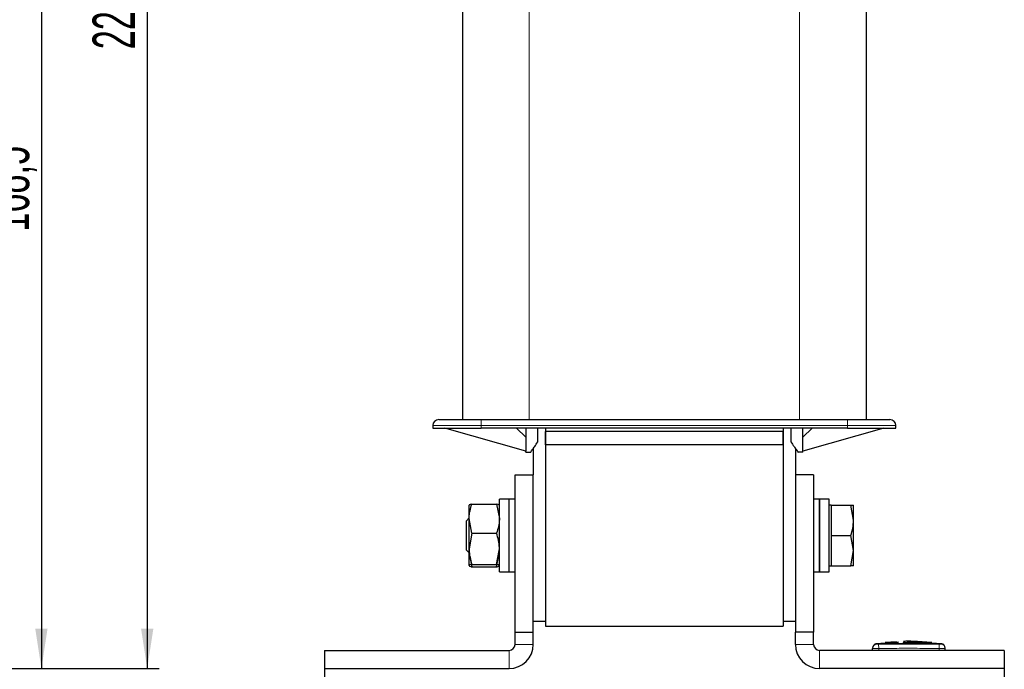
# Model space of a CAD drawing. Header units: millimetres. Extents: x 5 to 418, y 2 to 292.
# Tile 37 of 39: x 157 to 238, y 161 to 215. Entities that reach past the tile are written whole.
import ezdxf

# ---------------------------------------------------------------- set-up
doc = ezdxf.new("R2010")
doc.units = ezdxf.units.MM
doc.layers.add('SLD-0', color=7, linetype='Continuous')
doc.styles.add('SLDTEXTSTYLE0', font='TXT', dxfattribs={"width": 0.605})
doc.dimstyles.new('SLDDIMSTYLE0', dxfattribs={"dimtxt": 3.5, "dimasz": 3.302, "dimexe": 0, "dimexo": 0.0625, "dimgap": 0.875, "dimtad": 1, "dimlfac": 2, "dimrnd": 1e-09, "dimzin": 12, "dimdsep": 46, "dimtxsty": 'SLDTEXTSTYLE0', "dimsah": 1, "dimcen": 0.09, "dimadec": 0, "dimazin": 3, "dimtfac": 1, "dimtofl": 0, "dimtmove": 0, "dimatfit": 3, "dimfxl": 1, "dimfrac": 2, "dimtolj": 1, "dimtzin": 12, "dimarcsym": 0})
doc.dimstyles.new('SLDDIMSTYLE1', dxfattribs={"dimtxt": 3.5, "dimasz": 3.302, "dimexe": 0, "dimexo": 0.0625, "dimgap": 0.875, "dimtad": 1, "dimdec": 0, "dimlfac": 2, "dimrnd": 1e-09, "dimzin": 12, "dimdsep": 46, "dimtxsty": 'SLDTEXTSTYLE0', "dimsah": 1, "dimcen": 0.09, "dimadec": 0, "dimazin": 3, "dimtfac": 1, "dimtofl": 0, "dimtmove": 0, "dimatfit": 3, "dimfxl": 1, "dimfrac": 2, "dimtolj": 1, "dimtzin": 12, "dimarcsym": 0})

# ---------------------------------------------------------------- blocks, each defined once
blk = doc.blocks.new('_D_1')
at = {"layer": 'SLD-0'}
for p, q in [((135.99, 245.791), (159.786, 245.791)), ((158.786, 245.791), (158.786, 161.541)), ((150.74, 161.541), (159.786, 161.541))]:
    blk.add_line(p, q, dxfattribs=at)
for points in [[(158.786, 245.791), (158.278, 242.489), (159.294, 242.489)], [(158.786, 161.541), (159.294, 164.843), (158.278, 164.843)]]:
    blk.add_solid(points, dxfattribs=at)
at = {"layer": 'SLD-0', "insert": (154.274, 197.65), "char_height": 3.5, "attachment_point": 1, "rotation": 90, "style": 'SLDTEXTSTYLE0'}
blk.add_mtext('168,5', dxfattribs=at)
blk = doc.blocks.new('_D_2')
at = {"layer": 'SLD-0'}
for p, q in [((119.94, 271.941), (168.524, 271.941)), ((167.524, 271.941), (167.524, 161.541)), ((150.74, 161.541), (168.524, 161.541))]:
    blk.add_line(p, q, dxfattribs=at)
for points in [[(167.524, 271.941), (167.016, 268.639), (168.032, 268.639)], [(167.524, 161.541), (168.032, 164.843), (167.016, 164.843)]]:
    blk.add_solid(points, dxfattribs=at)
at = {"layer": 'SLD-0', "insert": (163.012, 212.73), "char_height": 3.5, "attachment_point": 1, "rotation": 90, "style": 'SLDTEXTSTYLE0'}
blk.add_mtext('221', dxfattribs=at)
blk = doc.blocks.new('_D_3')
at = {"layer": 'SLD-0'}
for p, q in [((182.155, 161.541), (182.155, 150.541)), ((238.305, 161.541), (238.305, 150.541)), ((182.155, 151.541), (238.305, 151.541))]:
    blk.add_line(p, q, dxfattribs=at)
for points in [[(182.155, 151.541), (185.457, 151.033), (185.457, 152.049)], [(238.305, 151.541), (235.003, 152.049), (235.003, 151.033)]]:
    blk.add_solid(points, dxfattribs=at)
at = {"layer": 'SLD-0', "insert": (204.214, 156.052), "char_height": 3.5, "attachment_point": 1, "style": 'SLDTEXTSTYLE0'}
blk.add_mtext('112,3', dxfattribs=at)

msp = doc.modelspace()

# ---------------------------------------------------------------- linework, layer by layer
at = {"color": 7, "linetype": 'Continuous', "lineweight": 18}
for p, q in [((199.0549, 225.0155), (199.0549, 182.1155)), ((221.4049, 225.0155), (221.4049, 182.1155)), ((191.1049, 181.6155), (195.1049, 181.6155)), ((195.1049, 182.1155), (195.1049, 181.6155)), ((195.1049, 181.6155), (225.3549, 181.6155)), ((195.1049, 181.4155), (195.1049, 181.6155)), ((225.3549, 182.1155), (225.3549, 181.6155)), ((225.3549, 181.6155), (229.3549, 181.6155)), ((225.3549, 181.6155), (225.3549, 181.4155)), ((197.9049, 163.5405), (199.4049, 163.5405)), ((221.0549, 163.5405), (222.5549, 163.5405)), ((227.9257, 163.5464), (227.9299, 163.1965)), ((232.934, 163.5464), (232.9299, 163.1965)), ((233.0859, 163.5464), (233.1265, 163.582)), ((197.4049, 161.5405), (197.4049, 163.0405)), ((223.0549, 163.0405), (223.0549, 161.5405)), ((227.9299, 163.0405), (227.9299, 163.1965)), ((232.9299, 163.0405), (232.9299, 163.1965))]:
    msp.add_line(p, q, dxfattribs=at)
at = {"color": 7, "linetype": 'Continuous', "lineweight": 25}
for p, q in [((226.9049, 225.0155), (226.9049, 182.1155)), ((193.5549, 221.8196), (193.5549, 182.1155)), ((191.1049, 181.6155), (191.1049, 181.4155)), ((191.1049, 181.4155), (195.1049, 181.4155)), ((198.7799, 179.5155), (192.1049, 181.4155)), ((195.1049, 182.1155), (225.3549, 182.1155)), ((225.3549, 181.4155), (195.1049, 181.4155)), ((198.7799, 180.6655), (198.0299, 181.4155)), ((198.7799, 181.4155), (198.7799, 179.5157)), ((199.7799, 180.2655), (199.7799, 181.4155)), ((200.4049, 181.4155), (200.4049, 165.4155)), ((200.4049, 181.4155), (200.4049, 181.1405)), ((220.0549, 181.4155), (220.0549, 165.4155)), ((220.0549, 181.4155), (220.0549, 181.1405)), ((220.6799, 181.4155), (220.6799, 180.2655)), ((221.6799, 179.5157), (221.6799, 181.4155)), ((222.4299, 181.4155), (221.6799, 180.6655)), ((228.3549, 181.4155), (221.6799, 179.5155)), ((225.3549, 181.4155), (229.3549, 181.4155)), ((229.3549, 181.4155), (229.3549, 181.6155)), ((220.0549, 181.1405), (200.4049, 181.1405)), ((200.4049, 180.0405), (200.4049, 181.1405)), ((220.0549, 180.0405), (220.0549, 181.1405)), ((199.4049, 179.7341), (199.4049, 177.5405)), ((220.0549, 180.0405), (200.4049, 180.0405)), ((200.4049, 180.0405), (200.4049, 165.0405)), ((220.0549, 180.0405), (220.0549, 165.0405)), ((221.0549, 179.7341), (221.0549, 177.5405)), ((198.7799, 179.5157), (198.7799, 179.5155)), ((198.7799, 179.4155), (198.7799, 179.5155)), ((198.7799, 179.4155), (199.1799, 179.4155)), ((221.6799, 179.4155), (221.2799, 179.4155)), ((221.6799, 179.5155), (221.6799, 179.5157)), ((221.6799, 179.4155), (221.6799, 179.5155)), ((197.9049, 177.5405), (199.4049, 177.5405)), ((197.9049, 164.5405), (197.9049, 177.5405)), ((199.4049, 164.5405), (199.4049, 177.5405)), ((222.5549, 177.5405), (221.0549, 177.5405)), ((221.0549, 177.5405), (221.0549, 164.5405)), ((222.5549, 177.5405), (222.5549, 164.5405)), ((194.1081, 175.0462), (194.1049, 175.0405)), ((194.1049, 173.9336), (194.1049, 175.0355)), ((194.3281, 175.1321), (196.3816, 175.1321)), ((196.3816, 175.1321), (196.6049, 173.9336)), ((196.6049, 175.0405), (196.6016, 175.0462)), ((197.4049, 175.5405), (196.6049, 175.5405)), ((196.6049, 175.3158), (196.6049, 175.5405)), ((196.6049, 169.5405), (196.6049, 175.3158)), ((197.9049, 175.5405), (197.4049, 175.5405)), ((197.4049, 175.3158), (197.4049, 175.5405)), ((197.4049, 169.5405), (197.4049, 175.5405)), ((197.4049, 169.5405), (197.4049, 175.3158)), ((223.0549, 175.5405), (222.5549, 175.5405)), ((223.8549, 175.5405), (223.0549, 175.5405)), ((223.0549, 173.9117), (223.0549, 175.5405)), ((223.0549, 175.5405), (223.0549, 169.5405)), ((223.8549, 173.9117), (223.8549, 175.5405)), ((224.0049, 175.0405), (223.8549, 175.0405)), ((224.0049, 175.0405), (224.0049, 173.7905)), ((224.0049, 175.0405), (225.6316, 175.0405)), ((225.8549, 173.7905), (225.6316, 175.0405)), ((225.6316, 175.0405), (225.8549, 175.0405)), ((225.8549, 173.7905), (225.8549, 175.0405)), ((194.1049, 173.9838), (193.8549, 173.7338)), ((193.8549, 173.7338), (193.8549, 171.3473)), ((194.1049, 171.4393), (194.1049, 173.9336)), ((194.3281, 172.7351), (194.1049, 173.9336)), ((223.0549, 169.5405), (223.0549, 173.9117)), ((223.8549, 169.5405), (223.8549, 173.9117)), ((224.0049, 173.7905), (224.0049, 172.5405)), ((225.8549, 171.2905), (225.8549, 173.7905)), ((194.3281, 172.7351), (194.1049, 171.4393)), ((194.3281, 172.7351), (196.3816, 172.7351)), ((224.0049, 172.5405), (225.6316, 172.5405)), ((224.0049, 172.5405), (224.0049, 171.2905)), ((225.8549, 171.2905), (225.6316, 172.5405)), ((193.8549, 171.3473), (194.1049, 171.0973)), ((194.1049, 170.0462), (194.1049, 171.4393)), ((194.1165, 171.01), (194.3281, 169.9489)), ((196.3816, 170.1435), (196.6049, 171.4393)), ((196.3816, 169.9489), (196.5849, 171.0405)), ((196.4904, 171.0405), (196.6049, 171.0405)), ((224.0049, 171.2905), (224.0049, 170.0405)), ((225.6316, 170.0405), (225.8549, 171.2905)), ((225.8549, 170.0405), (225.8549, 171.2905)), ((194.1049, 170.0405), (194.1081, 170.0348)), ((194.3281, 170.1435), (196.3816, 170.1435)), ((194.3281, 169.9489), (196.3816, 169.9489)), ((196.6016, 170.0348), (196.6049, 170.0405)), ((223.8549, 170.0405), (224.0049, 170.0405)), ((224.0049, 170.0405), (225.6316, 170.0405)), ((225.8549, 170.0405), (225.6316, 170.0405)), ((196.6049, 169.5405), (197.4049, 169.5405)), ((197.4049, 169.5405), (197.9049, 169.5405)), ((222.5549, 169.5405), (223.0549, 169.5405)), ((223.0549, 169.5405), (223.8549, 169.5405)), ((200.4049, 165.4155), (199.4049, 165.4155)), ((221.0549, 165.4155), (220.0549, 165.4155)), ((197.9049, 163.5405), (197.9049, 164.5405)), ((197.9049, 164.5405), (199.4049, 164.5405)), ((199.4049, 163.5405), (199.4049, 164.5405)), ((200.4049, 165.0405), (220.0549, 165.0405)), ((222.5549, 164.5405), (221.0549, 164.5405)), ((221.0549, 163.5405), (221.0549, 164.5405)), ((222.5549, 163.5405), (222.5549, 164.5405)), ((228.4917, 163.6392), (227.7009, 163.5776)), ((229.3947, 163.7395), (228.4666, 163.6832)), ((229.5567, 163.6608), (228.4903, 163.6169)), ((228.4903, 163.649), (229.5567, 163.6608)), ((228.4903, 163.649), (228.4903, 163.639)), ((228.4903, 163.5828), (228.4903, 163.5728)), ((229.5581, 163.7288), (228.6093, 163.6843)), ((229.9586, 163.7268), (232.1143, 163.6969)), ((230.3075, 163.6724), (232.297, 163.6538)), ((232.297, 163.6208), (230.3075, 163.6724)), ((232.297, 163.6438), (230.9117, 163.6567)), ((232.3206, 163.6912), (231.3938, 163.7436)), ((233.1588, 163.5776), (232.2954, 163.6449)), ((232.297, 163.6538), (232.297, 163.6438)), ((232.297, 163.5847), (232.297, 163.5747)), ((182.1549, 163.0405), (182.1549, 161.5405)), ((182.1549, 163.0405), (197.4049, 163.0405)), ((238.3049, 163.0405), (223.0549, 163.0405)), ((227.4299, 163.0405), (227.4299, 163.1965)), ((233.4299, 163.0405), (233.4299, 163.1965)), ((238.3049, 163.0405), (238.3049, 161.5405)), ((182.1549, 161.5405), (197.4049, 161.5405)), ((238.3049, 161.5405), (223.0549, 161.5405))]:
    msp.add_line(p, q, dxfattribs=at)
for centre, radius, start, end in [((191.6049, 181.6155), 0.5, 90, 180), ((228.8549, 181.6155), 0.5, 0, 90), ((197.4049, 163.5405), 0.5, 270, 0), ((197.4049, 163.5405), 2, 270, 0), ((223.0549, 163.5405), 2, 180, 270), ((223.0549, 163.5405), 0.5, 180, 270), ((227.7799, 163.2351), 0.35, 97.642337, 180), ((233.0799, 163.2351), 0.35, 360, 82.373112)]:
    msp.add_arc(centre, radius, start, end, dxfattribs=at)
at = {"color": 7, "linetype": 'Continuous', "lineweight": 18}
for centre, start, end in [((227.7798, 163.1965), 90.989679, 179.997938), ((233.0799, 163.1965), 0.002064, 89.009565)]:
    msp.add_arc(centre, 0.35, start, end, dxfattribs=at)
at = {"color": 7, "linetype": 'Continuous', "lineweight": 25}
for points, knots in [([(191.6049, 182.1155), (191.6516, 182.1155), (191.7235, 182.1155), (192.16, 182.1155), (192.6117, 182.1155), (193.1724, 182.1155), (193.9873, 182.1155), (194.6646, 182.1155), (195.1049, 182.1155)], [0, 0, 0, 0, 0.2394568, 0.3683607, 0.5, 0.6316393, 0.7605432, 1, 1, 1, 1]), ([(225.3549, 182.1155), (225.7951, 182.1155), (226.4724, 182.1155), (227.2873, 182.1155), (227.848, 182.1155), (228.2997, 182.1155), (228.7362, 182.1155), (228.8081, 182.1155), (228.8549, 182.1155)], [0, 0, 0, 0, 0.2394568, 0.3683607, 0.5, 0.6316393, 0.7605432, 1, 1, 1, 1]), ([(199.1799, 179.4155), (199.1878, 179.4266), (199.204, 179.4493), (199.3293, 179.6276), (199.5203, 179.8971), (199.69, 180.138), (199.7799, 180.2655)], [0, 0, 0, 0, 0.234403, 0.4797434, 0.7246053, 1, 1, 1, 1]), ([(220.6799, 180.2655), (220.7697, 180.138), (220.9394, 179.8971), (221.1304, 179.6276), (221.2557, 179.4493), (221.2719, 179.4266), (221.2799, 179.4155)], [0, 0, 0, 0, 0.2753883, 0.5202565, 0.7655923, 1, 1, 1, 1]), ([(194.1049, 173.9336), (194.1051, 173.9621), (194.1083, 174.3668), (194.2222, 174.7634), (194.3281, 175.1321)], [0, 0, 0, 0, 0.0702006, 1, 1, 1, 1]), ([(194.3281, 175.1321), (194.238, 175.1079), (194.1188, 175.0758), (194.1076, 175.0429), (194.1049, 175.0348)], [0, 0, 0, 0, 0.7556342, 1, 1, 1, 1]), ([(196.5979, 175.0462), (196.596, 175.0504), (196.583, 175.0796), (196.4743, 175.1079), (196.3816, 175.1321)], [0, 0, 0, 0, 0.1461171, 1, 1, 1, 1]), ([(196.6049, 173.9336), (196.6046, 173.9052), (196.6014, 173.5005), (196.4875, 173.1039), (196.3816, 172.7351)], [0, 0, 0, 0, 0.07020058, 1, 1, 1, 1]), ([(225.6316, 172.5405), (225.694, 172.7435), (225.8199, 173.1533), (225.8431, 173.5768), (225.8549, 173.7905)], [0, 0, 0, 0, 0.495458, 1, 1, 1, 1]), ([(196.6049, 171.4393), (196.6046, 171.4701), (196.6014, 171.9076), (196.4875, 172.3364), (196.3816, 172.7351)], [0, 0, 0, 0, 0.0702006, 1, 1, 1, 1]), ([(194.1049, 171.4393), (194.1051, 171.4086), (194.1083, 170.971), (194.2222, 170.5422), (194.3281, 170.1435)], [0, 0, 0, 0, 0.0702006, 1, 1, 1, 1]), ([(194.3281, 170.1435), (194.238, 170.1193), (194.1188, 170.0872), (194.1076, 170.0543), (194.1049, 170.0462)], [0, 0, 0, 0, 0.75563417, 1, 1, 1, 1]), ([(194.1049, 170.0462), (194.1319, 170.0207), (194.1669, 169.9878), (194.2983, 169.9561), (194.3281, 169.9489)], [0, 0, 0, 0, 0.7730974, 1, 1, 1, 1]), ([(196.6049, 170.0462), (196.6021, 170.0543), (196.5909, 170.0872), (196.4717, 170.1193), (196.3816, 170.1435)], [0, 0, 0, 0, 0.2443658, 1, 1, 1, 1]), ([(196.3816, 169.9489), (196.4116, 169.9561), (196.5288, 169.9841), (196.5606, 170.0133), (196.5842, 170.035)], [0, 0, 0, 0, 0.2563515, 1, 1, 1, 1]), ([(228.4903, 163.5828), (229.0109, 163.5943), (230.2797, 163.6224), (231.5487, 163.5987), (232.297, 163.5847)], [0, 0, 0, 0, 0.4103295, 1, 1, 1, 1]), ([(232.297, 163.5747), (231.7766, 163.5857), (230.5078, 163.6126), (229.2389, 163.5876), (228.4903, 163.5728)], [0, 0, 0, 0, 0.4100764, 1, 1, 1, 1]), ([(230.757, 163.7796), (230.6358, 163.7898), (230.3737, 163.8117), (230.1117, 163.7875), (229.9708, 163.7745)], [0, 0, 0, 0, 0.462117, 1, 1, 1, 1]), ([(232.1143, 163.6969), (231.5939, 163.7442), (230.9704, 163.8008), (230.3468, 163.7666), (230.2436, 163.7609)], [0, 0, 0, 0, 0.83462858, 1, 1, 1, 1])]:
    msp.add_open_spline(points, degree=3, knots=knots, dxfattribs=at)
at = {"color": 7, "linetype": 'Continuous', "lineweight": 18}
for points, knots in [([(227.7332, 163.582), (227.7332, 163.582), (227.7197, 163.5938), (227.7467, 163.5701), (227.7738, 163.5464)], [0, 0, 0, 0, 0.0000741, 1, 1, 1, 1]), ([(227.7738, 163.5464), (227.7747, 163.5463), (227.7768, 163.546), (227.7954, 163.5458), (227.8297, 163.5457), (227.8749, 163.5459), (227.9088, 163.5462), (227.9257, 163.5464)], [0, 0, 0, 0, 0.14056698, 0.35532785, 0.57084385, 0.7860438, 1, 1, 1, 1]), ([(227.9257, 163.5464), (228.4941, 163.5518), (229.631, 163.5627), (231.3006, 163.5622), (232.4015, 163.5516), (232.934, 163.5464)], [0, 0, 0, 0, 0.34049866, 0.68104892, 1, 1, 1, 1]), ([(232.934, 163.5464), (232.9451, 163.5463), (232.9731, 163.546), (233.0155, 163.5458), (233.0539, 163.5457), (233.0803, 163.5459), (233.084, 163.5463), (233.0859, 163.5464)], [0, 0, 0, 0, 0.1406569, 0.3555038, 0.5710329, 0.7861716, 1, 1, 1, 1]), ([(227.9299, 163.1965), (227.8736, 163.1963), (227.7612, 163.196), (227.6114, 163.1958), (227.4983, 163.1958), (227.4384, 163.1961), (227.4323, 163.1964), (227.4299, 163.1965)], [0, 0, 0, 0, 0.2146728, 0.4293525, 0.6440267, 0.8586958, 1, 1, 1, 1]), ([(232.9299, 163.1965), (232.3982, 163.2018), (231.2991, 163.2129), (229.6324, 163.2134), (228.4974, 163.2021), (227.9299, 163.1965)], [0, 0, 0, 0, 0.31897789, 0.65947635, 1, 1, 1, 1]), ([(233.4299, 163.1965), (233.4243, 163.1963), (233.4133, 163.196), (233.3271, 163.1958), (233.2002, 163.1958), (233.0596, 163.1961), (232.9667, 163.1964), (232.9299, 163.1965)], [0, 0, 0, 0, 0.2146723, 0.429352, 0.6440261, 0.8586954, 1, 1, 1, 1])]:
    msp.add_open_spline(points, degree=3, knots=knots, dxfattribs=at)

# ---------------------------------------------------------------- dimensions: what is measured, and where the dimension line sits
at = {"layer": 'SLD-0'}
for base, p1, dimstyle, picture, middle in [((167.5241, 161.5405), (119.9398, 271.9405), 'SLDDIMSTYLE1', '_D_2', (167.5241, 216.7405)), ((158.7862, 161.5405), (135.9898, 245.7905), 'SLDDIMSTYLE0', '_D_1', (158.7862, 203.6655))]:
    dim = msp.add_linear_dim(base=base, p1=p1, p2=(150.7398, 161.5405), angle=90, dimstyle=dimstyle, dxfattribs=at)
    dim.commit()
    dim.dimension.update_dxf_attribs({"geometry": picture, "text_midpoint": middle, "dimtype": 160})
dim = msp.add_linear_dim(base=(238.3049, 151.5405), p1=(182.1549, 161.5405), p2=(238.3049, 161.5405), dimstyle='SLDDIMSTYLE0', dxfattribs=at)
dim.commit()
dim.dimension.update_dxf_attribs({"geometry": '_D_3', "text_midpoint": (210.2299, 151.5405), "dimtype": 160})

doc.saveas('drawing.dxf')
